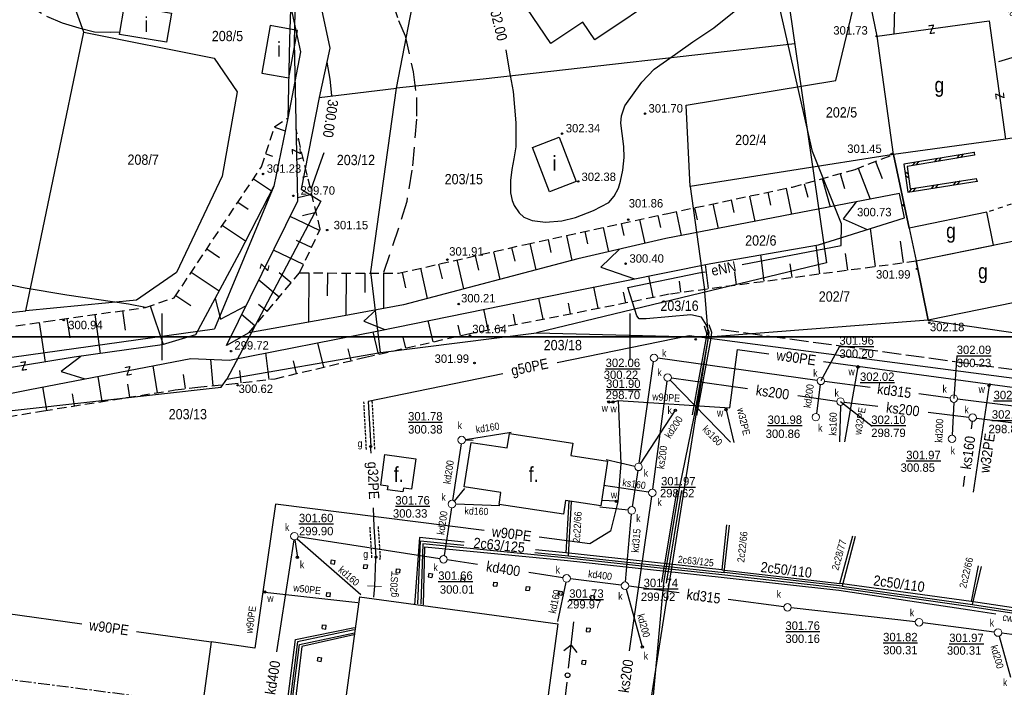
# Model space of a CAD drawing. Extents: x 4615668 to 9249187, y 5334101 to 10688993.
# Tile 100 of 120: x 4667819 to 4667924, y 5337532 to 5337603. Entities that reach past the tile are written whole.
import ezdxf
from ezdxf.enums import TextEntityAlignment as Align

# ---------------------------------------------------------------- set-up
doc = ezdxf.new("R2010")
doc.units = 0
doc.header["$MEASUREMENT"] = 0
for name, pattern in [('CENTER', [2, 1.25, -0.25, 0.25, -0.25]), ('DASHED', [19.05, 12.7, -6.35]), ('DROGA', [1, 0.5, -0.5]), ('HIDDEN', [0.375, 0.25, -0.125]), ('PROJEKT', [2.5, 2, -0.5]), ('SKARPA1', [1.5, 1, -0.5]), ('WARSTWICA', [3, 2, -1])]:
    doc.linetypes.add(name, pattern=pattern)
for name, color, linetype in [('11', 7, 'Continuous'), ('12', 7, 'Continuous'), ('13', 7, 'Continuous'), ('14', 7, 'Continuous'), ('15', 7, 'Continuous'), ('16', 7, 'Continuous'), ('17', 7, 'Continuous'), ('19', 7, 'Continuous'), ('2', 7, 'Continuous'), ('21', 7, 'Continuous'), ('22', 7, 'Continuous'), ('25', 7, 'Continuous'), ('26', 7, 'Continuous'), ('27', 7, 'Continuous'), ('28', 7, 'Continuous'), ('29', 7, 'Continuous'), ('31', 7, 'Continuous'), ('32', 7, 'Continuous'), ('38', 7, 'Continuous'), ('45', 7, 'Continuous'), ('49', 7, 'Continuous'), ('5', 7, 'Continuous'), ('50', 7, 'Continuous'), ('51', 7, 'Continuous'), ('52', 7, 'Continuous'), ('55', 7, 'Continuous'), ('56', 7, 'Continuous'), ('58', 7, 'Continuous'), ('60', 7, 'Continuous'), ('UGGPC_703', 7, 'Continuous'), ('UKKPA_506', 7, 'Continuous')]:
    doc.layers.add(name, color=color, linetype=linetype)
doc.styles.add('txt', font='TXT', dxfattribs={"height": 0.2})

# ---------------------------------------------------------------- blocks, each defined once
blk = doc.blocks.new('SLU')
at = {"layer": '22', "color": 1, "linetype": 'Continuous'}
blk.add_circle((0, 0), 0.25, dxfattribs=at)
blk = doc.blocks.new('SEN')
at = {"layer": '22', "color": 1, "linetype": 'Continuous'}
for p, q in [((0.75, 0), (5.75, 0)), ((3.25, 0), (2.543, 0.707)), ((3.25, 0), (2.543, -0.707))]:
    blk.add_line(p, q, dxfattribs=at)
blk = doc.blocks.new('WYS')
at = {"layer": '52', "color": 67, "linetype": 'Continuous'}
blk.add_circle((0, 0), 0.08, dxfattribs=at)
blk = doc.blocks.new('Z')
at = {"layer": '60', "color": 11, "linetype": 'Continuous', "style": 'txt', "width": 0.88}
blk.add_text('z', height=1.25, rotation=0.0001, dxfattribs=at).set_placement((-0.01, 0.19), align=Align.MIDDLE)
blk = doc.blocks.new('KL')
at = {"layer": 'UKKPA_506', "color": 7, "linetype": 'Continuous', "lineweight": 13}
blk.add_circle((0, 0), 0.4, dxfattribs=at)
blk = doc.blocks.new('A')
at = {"layer": '26', "color": 165, "linetype": 'Continuous'}
blk.add_circle((0, 0), 0.125, dxfattribs=at)
blk = doc.blocks.new('ATR')
at = {"layer": 'UGGPC_703', "color": 7, "linetype": 'Continuous', "lineweight": 13}
blk.add_line((0, -0.75), (0, 0.75), dxfattribs=at)

msp = doc.modelspace()

# ---------------------------------------------------------------- linework, layer by layer
at = {"layer": '11', "color": 2, "linetype": 'Continuous'}
for p, q in [((4667855.421, 5337541.4), (4667852.871, 5337522.672)), ((4667855.421, 5337541.4), (4667876.626, 5337538.512)), ((4667876.626, 5337538.512), (4667874.076, 5337519.784))]:
    msp.add_line(p, q, dxfattribs=at)
for points in [[(4667877.992, 5337617.896), (4667880.162, 5337614.679), (4667881.776, 5337615.769), (4667882.804, 5337614.245), (4667885.697, 5337616.197), (4667887.708, 5337613.217), (4667884.788, 5337611.247), (4667888.262, 5337606.098), (4667880.587, 5337600.921), (4667879.296, 5337602.836), (4667875.891, 5337600.539), (4667871.359, 5337607.256), (4667874.561, 5337609.416), (4667871.701, 5337613.655), (4667873.759, 5337615.043), (4667874.042, 5337617.045), (4667875.846, 5337616.576)], [(4667910.782, 5337601.31), (4667922.736, 5337602.95), (4667924.467, 5337590.332), (4667912.513, 5337588.692)]]:
    msp.add_lwpolyline(points, close=True, dxfattribs=at)
at = {"layer": '11', "color": 132, "linetype": 'Continuous'}
for points in [[(4667867.354, 5337557.903), (4667871.231, 5337557.312), (4667871.465, 5337558.843), (4667878.236, 5337557.81), (4667878.035, 5337556.49), (4667881.946, 5337555.894), (4667881.22, 5337551.128), (4667877.448, 5337551.703), (4667877.224, 5337550.233), (4667870.365, 5337551.279), (4667870.558, 5337552.541), (4667866.628, 5337553.14)], [(4667858.144, 5337556.593), (4667861.442, 5337556.14), (4667860.996, 5337552.886), (4667860.138, 5337553.004), (4667860.083, 5337552.603), (4667858.443, 5337552.828), (4667858.498, 5337553.235), (4667857.698, 5337553.345)]]:
    msp.add_lwpolyline(points, close=True, dxfattribs=at)
at = {"layer": '13', "color": 7, "linetype": 'Continuous'}
for points in [[(4667830.32, 5337604.624), (4667835.325, 5337603.782), (4667834.801, 5337600.667), (4667829.796, 5337601.509)], [(4667845.879, 5337602.459), (4667844.98, 5337597.381), (4667847.896, 5337596.865), (4667848.795, 5337601.943)], [(4667876.764, 5337590.523), (4667878.605, 5337585.787), (4667875.756, 5337584.68), (4667873.915, 5337589.416)], [(4667914.916, 5337577.293), (4667923.217, 5337578.99), (4667922.5, 5337582.495), (4667914.199, 5337580.798)], [(4667914.916, 5337577.293), (4667929.601, 5337580.296), (4667930.897, 5337573.958), (4667916.212, 5337570.955)]]:
    msp.add_lwpolyline(points, close=True, dxfattribs=at)
at = {"layer": '15', "color": 62, "linetype": 'Continuous'}
for p, q in [((4667852.372, 5337544.943), (4667852.768, 5337544.889)), ((4667852.768, 5337544.889), (4667852.822, 5337545.285)), ((4667855.893, 5337544.867), (4667855.839, 5337544.471)), ((4667855.893, 5337544.867), (4667856.29, 5337544.813)), ((4667856.29, 5337544.813), (4667856.236, 5337544.417)), ((4667855.839, 5337544.471), (4667856.236, 5337544.417)), ((4667859.361, 5337544.395), (4667859.307, 5337543.998)), ((4667859.307, 5337543.998), (4667859.704, 5337543.944)), ((4667859.361, 5337544.395), (4667859.758, 5337544.341)), ((4667859.758, 5337544.341), (4667859.704, 5337543.944)), ((4667862.829, 5337543.922), (4667862.775, 5337543.526)), ((4667862.829, 5337543.922), (4667863.226, 5337543.868)), ((4667863.226, 5337543.868), (4667863.172, 5337543.472)), ((4667862.775, 5337543.526), (4667863.172, 5337543.472)), ((4667866.297, 5337543.45), (4667866.243, 5337543.055)), ((4667866.243, 5337543.055), (4667866.64, 5337543.001)), ((4667866.297, 5337543.45), (4667866.694, 5337543.396)), ((4667866.694, 5337543.396), (4667866.64, 5337543.001)), ((4667869.765, 5337542.978), (4667869.711, 5337542.582)), ((4667869.765, 5337542.978), (4667870.162, 5337542.924)), ((4667870.162, 5337542.924), (4667870.108, 5337542.528)), ((4667851.9, 5337541.475), (4667851.954, 5337541.872)), ((4667851.954, 5337541.872), (4667852.35, 5337541.818)), ((4667852.296, 5337541.421), (4667852.35, 5337541.818)), ((4667869.711, 5337542.582), (4667870.108, 5337542.528)), ((4667873.233, 5337542.506), (4667873.179, 5337542.11)), ((4667873.179, 5337542.11), (4667873.576, 5337542.056)), ((4667873.233, 5337542.506), (4667873.63, 5337542.452)), ((4667873.63, 5337542.452), (4667873.576, 5337542.056)), ((4667876.701, 5337542.033), (4667876.647, 5337541.637)), ((4667876.701, 5337542.033), (4667877.098, 5337541.979)), ((4667877.098, 5337541.979), (4667877.044, 5337541.583)), ((4667851.9, 5337541.475), (4667852.296, 5337541.421)), ((4667876.647, 5337541.637), (4667877.044, 5337541.583)), ((4667880.171, 5337541.561), (4667880.117, 5337541.165)), ((4667880.117, 5337541.165), (4667880.513, 5337541.111)), ((4667880.171, 5337541.561), (4667880.567, 5337541.507)), ((4667880.567, 5337541.507), (4667880.513, 5337541.111)), ((4667851.428, 5337538.007), (4667851.482, 5337538.404)), ((4667851.428, 5337538.007), (4667851.823, 5337537.953)), ((4667851.482, 5337538.404), (4667851.877, 5337538.35)), ((4667851.823, 5337537.953), (4667851.877, 5337538.35)), ((4667879.698, 5337538.094), (4667879.644, 5337537.697)), ((4667879.644, 5337537.697), (4667880.041, 5337537.643)), ((4667879.698, 5337538.094), (4667880.095, 5337538.04)), ((4667880.095, 5337538.04), (4667880.041, 5337537.643)), ((4667850.956, 5337534.539), (4667851.01, 5337534.936)), ((4667850.956, 5337534.539), (4667851.351, 5337534.485)), ((4667851.01, 5337534.936), (4667851.405, 5337534.882)), ((4667851.351, 5337534.485), (4667851.405, 5337534.882)), ((4667879.226, 5337534.626), (4667879.172, 5337534.229)), ((4667879.226, 5337534.626), (4667879.623, 5337534.572)), ((4667879.623, 5337534.572), (4667879.569, 5337534.175)), ((4667879.172, 5337534.229), (4667879.569, 5337534.175))]:
    msp.add_line(p, q, dxfattribs=at)
msp.add_lwpolyline([(4667852.372, 5337544.943), (4667852.426, 5337545.339), (4667852.822, 5337545.285)], dxfattribs=at)
at = {"layer": '16', "color": 7, "linetype": 'Continuous'}
msp.add_line((4667914.199, 5337580.798), (4667912.513, 5337588.692), dxfattribs=at)
at = {"layer": '17', "color": 97, "linetype": 'DROGA'}
msp.add_lwpolyline([(4667986.244, 5337598.035), (4667931.717, 5337585.633), (4667922.5, 5337582.495)], dxfattribs=at)
at = {"layer": '19', "color": 172, "linetype": 'Continuous'}
for p, q in [((4667917.148, 5337588.234), (4667916.9, 5337587.889)), ((4667917.566, 5337588.302), (4667917.319, 5337587.958)), ((4667919.516, 5337588.622), (4667919.268, 5337588.278)), ((4667919.935, 5337588.691), (4667919.687, 5337588.346)), ((4667921.119, 5337588.885), (4667921.167, 5337588.589)), ((4667914.779, 5337587.845), (4667914.532, 5337587.501)), ((4667915.198, 5337587.914), (4667914.95, 5337587.569)), ((4667913.74, 5337586.858), (4667914.08, 5337586.603)), ((4667913.8, 5337586.438), (4667914.14, 5337586.183)), ((4667919.392, 5337585.502), (4667919.642, 5337585.845)), ((4667921.446, 5337585.826), (4667921.4, 5337586.122)), ((4667914.232, 5337584.687), (4667914.482, 5337585.03)), ((4667914.651, 5337584.753), (4667914.901, 5337585.096)), ((4667916.603, 5337585.061), (4667916.852, 5337585.404)), ((4667917.022, 5337585.127), (4667917.271, 5337585.47)), ((4667918.973, 5337585.435), (4667919.223, 5337585.779))]:
    msp.add_line(p, q, dxfattribs=at)
for points in [[(4667921.119, 5337588.885), (4667913.626, 5337587.656), (4667914.055, 5337584.659), (4667921.446, 5337585.826)], [(4667921.167, 5337588.589), (4667913.964, 5337587.408), (4667914.309, 5337585.003), (4667921.4, 5337586.122)]]:
    msp.add_lwpolyline(points, dxfattribs=at)
for p in [(4667921.119, 5337588.885), (4667921.446, 5337585.826)]:
    msp.add_point(p, dxfattribs=at)
at = {"layer": '2', "color": 7, "linetype": 'Continuous'}
for p, q in [((4667910.782, 5337601.31), (4667909.225, 5337608.608)), ((4667916.212, 5337570.955), (4668004.826, 5337558.126)), ((4667799.967, 5337564.451), (4667839.932, 5337570.037))]:
    msp.add_line(p, q, dxfattribs=at)
for points in [[(4667864.184, 5337645.69), (4667857.175, 5337623.707), (4667849.347, 5337617.565), (4667847.052, 5337609.196), (4667849.132, 5337599.657), (4667847.766, 5337592.567), (4667846.286, 5337585.301), (4667839.932, 5337570.037)], [(4667890.76, 5337585.239), (4667890.365, 5337593.934), (4667906.345, 5337596.581), (4667911.39, 5337617.651), (4667909.857, 5337618.001), (4667912.764, 5337630.709), (4667902.842, 5337636.224), (4667896.774, 5337637.759)], [(4667896.774, 5337637.759), (4667897.456, 5337631.655), (4667905.355, 5337577.097)], [(4667901.967, 5337600.502), (4667868.664, 5337596.739), (4667859.391, 5337595.764), (4667861.708, 5337607.783), (4667864.596, 5337625.697), (4667852.705, 5337618.205), (4667850.397, 5337608.747), (4667852.257, 5337600.036), (4667851.111, 5337594.759), (4667859.391, 5337595.764)], [(4667977.452, 5337622.962), (4667943.4, 5337625.588), (4667929.492, 5337591.046), (4667924.467, 5337590.332), (4667912.513, 5337588.692), (4667890.76, 5337585.239), (4667892.353, 5337573.952)], [(4667801.027, 5337569.974), (4667819.76, 5337571.973), (4667825.98, 5337601.745), (4667824.43, 5337606.017), (4667808.549, 5337609.154), (4667807.651, 5337604.507)], [(4667825.98, 5337601.745), (4667839.899, 5337598.982), (4667842.373, 5337595.387), (4667840.752, 5337586.377), (4667835.869, 5337576.07), (4667831.584, 5337573.113), (4667819.76, 5337571.973)], [(4667857.691, 5337567.497), (4667856.656, 5337576.14), (4667859.391, 5337595.764)], [(4667851.111, 5337594.759), (4667849.183, 5337584.965), (4667851.304, 5337583.69), (4667841.242, 5337564.644)], [(4667912.513, 5337588.692), (4667914.199, 5337580.798), (4667914.916, 5337577.293), (4667916.212, 5337570.955), (4667892.745, 5337569.148)], [(4667905.355, 5337577.097), (4667874.349, 5337569.597), (4667892.745, 5337569.148)], [(4667699.37, 5337510.499), (4667707.364, 5337516.332), (4667721.097, 5337512.977), (4667732.342, 5337510.261), (4667739.436, 5337508.648), (4667747.189, 5337507.071), (4667758.463, 5337504.68), (4667770.394, 5337502.225), (4667796.085, 5337496.924), (4667834.208, 5337489.14), (4667859.095, 5337484.237), (4667877.67, 5337480.611), (4667882.076, 5337501.182), (4667884.936, 5337519.766), (4667888.537, 5337542.718), (4667892.745, 5337569.148), (4667892.353, 5337573.952)], [(4667811.898, 5337560.581), (4667840.652, 5337563.817), (4667841.242, 5337564.644), (4667857.691, 5337567.497), (4667874.349, 5337569.597)]]:
    msp.add_lwpolyline(points, dxfattribs=at)
at = {"layer": '21', "color": 1, "linetype": 'PROJEKT'}
msp.add_line((4667997.537, 5337555.786), (4667894.079, 5337569.936), dxfattribs=at)
at = {"layer": '21', "color": 1, "linetype": 'DASHED'}
for p, q in [((4667889.347, 5337552.834), (4667887.717, 5337542.944)), ((4667889.84, 5337552.753), (4667888.21, 5337542.863))]:
    msp.add_line(p, q, dxfattribs=at)
at = {"layer": '21', "color": 1, "linetype": 'Continuous'}
msp.add_line((4667886.67, 5337528.889), (4667887.964, 5337542.903), dxfattribs=at)
for points in [[(4667896.324, 5337576.91), (4667906.93, 5337578.961), (4667906.961, 5337581.262), (4667903.843, 5337589.012), (4667898.708, 5337611.551), (4667897.638, 5337619.231), (4667893.562, 5337617.53)], [(4667884.104, 5337574.443), (4667891.708, 5337576.018), (4667892.397, 5337576.151)], [(4667886.074, 5337571.093), (4667885.314, 5337571.103), (4667885.064, 5337571.423), (4667884.104, 5337574.443)], [(4667887.964, 5337542.903), (4667889.594, 5337552.793), (4667891.224, 5337560.813), (4667892.724, 5337569.063), (4667892.794, 5337569.643), (4667892.524, 5337570.433), (4667892.004, 5337571.283), (4667890.844, 5337571.553), (4667886.074, 5337571.093)]]:
    msp.add_lwpolyline(points, dxfattribs=at)
at = {"layer": '21', "color": 1, "linetype": 'DASHED'}
for points in [[(4667892.287, 5337570.352), (4667892.539, 5337569.616), (4667892.477, 5337569.1), (4667890.978, 5337560.858)], [(4667892.761, 5337570.514), (4667893.049, 5337569.67), (4667892.971, 5337569.026), (4667891.47, 5337560.768)]]:
    msp.add_lwpolyline(points, dxfattribs=at)
at = {"layer": '25', "color": 165, "linetype": 'Continuous'}
for p, q in [((4667895.009, 5337561.582), (4667895.846, 5337567.817)), ((4667895.846, 5337567.817), (4667899.192, 5337567.358)), ((4667905.037, 5337566.555), (4667929.859, 5337563.148)), ((4667845.114, 5337541.933), (4667844.26, 5337535.917)), ((4667844.26, 5337535.917), (4667839.574, 5337536.573))]:
    msp.add_line(p, q, dxfattribs=at)
for points in [[(4667907.324, 5337557.963), (4667908.724, 5337565.963), (4667908.734, 5337566.163)], [(4667922.794, 5337564.183), (4667922.724, 5337563.983), (4667921.024, 5337552.593)], [(4667883.074, 5337562.363), (4667883.364, 5337555.643), (4667883.054, 5337551.563), (4667882.664, 5337549.983), (4667882.264, 5337548.413), (4667880.044, 5337547.073), (4667874.625, 5337547.755)], [(4667882.064, 5337562.193), (4667882.514, 5337562.213), (4667883.074, 5337562.363), (4667895.009, 5337561.582)], [(4667894.584, 5337561.603), (4667894.624, 5337561.393), (4667895.454, 5337557.873)], [(4667868.771, 5337548.492), (4667846.444, 5337551.303), (4667845.114, 5337541.933), (4667845.304, 5337541.903), (4667855.264, 5337540.773)], [(4667883.054, 5337551.563), (4667882.894, 5337551.613), (4667881.334, 5337551.673)], [(4667809.024, 5337540.653), (4667817.584, 5337539.653), (4667825.742, 5337538.51)], [(4667831.585, 5337537.692), (4667839.574, 5337536.573), (4667836.407, 5337513.316)]]:
    msp.add_lwpolyline(points, dxfattribs=at)
at = {"layer": '27', "color": 17, "linetype": 'Continuous'}
for p, q in [((4667885.31, 5337555.679), (4667886.858, 5337566.547)), ((4667904.348, 5337564.528), (4667887.31, 5337566.888)), ((4667886.787, 5337552.91), (4667888.321, 5337564.446)), ((4667888.653, 5337564.556), (4667895.074, 5337557.943)), ((4667888.77, 5337564.788), (4667896.904, 5337563.651)), ((4667904.69, 5337564.077), (4667904.268, 5337560.999)), ((4667910.001, 5337563.774), (4667905.141, 5337564.42)), ((4667902.277, 5337562.901), (4667906.448, 5337562.318)), ((4667918.567, 5337562.636), (4667915.206, 5337563.083)), ((4667906.836, 5337561.863), (4667906.754, 5337557.973)), ((4667906.844, 5337562.263), (4667910.223, 5337559.62)), ((4667907.241, 5337562.215), (4667910.822, 5337561.782)), ((4667918.945, 5337562.183), (4667918.783, 5337558.683)), ((4667929.877, 5337561.213), (4667919.361, 5337562.533)), ((4667885.473, 5337555.618), (4667889.204, 5337561.333)), ((4667916.208, 5337561.13), (4667920.577, 5337560.601)), ((4667920.92, 5337560.157), (4667920.807, 5337559.336)), ((4667921.371, 5337560.502), (4667929.461, 5337559.465)), ((4667866.749, 5337558.217), (4667871.634, 5337559.003)), ((4667866.294, 5337557.758), (4667865.374, 5337551.708)), ((4667867.574, 5337558.103), (4667866.754, 5337558.137)), ((4667881.794, 5337556.063), (4667884.864, 5337555.371)), ((4667885.193, 5337554.888), (4667884.595, 5337551.028)), ((4667920.114, 5337554.284), (4667919.964, 5337553.193)), ((4667886.338, 5337552.571), (4667881.524, 5337553.283)), ((4667866.669, 5337552.963), (4667865.568, 5337551.622)), ((4667870.438, 5337551.11), (4667865.714, 5337551.297)), ((4667884.289, 5337535.613), (4667886.677, 5337552.117)), ((4667865.254, 5337550.918), (4667864.475, 5337545.797)), ((4667884.136, 5337550.675), (4667881.114, 5337550.993)), ((4667884.394, 5337549.066), (4667884.498, 5337550.235)), ((4667883.85, 5337542.981), (4667884.394, 5337549.066)), ((4667848.413, 5337547.478), (4667846.562, 5337535.503)), ((4667848.53, 5337547.477), (4667848.794, 5337545.603)), ((4667848.774, 5337547.609), (4667855.574, 5337541.633)), ((4667864.02, 5337545.463), (4667848.869, 5337547.812)), ((4667868.061, 5337544.837), (4667864.81, 5337545.341)), ((4667877.179, 5337543.424), (4667873.545, 5337543.987)), ((4667877.49, 5337542.972), (4667876.584, 5337538.763)), ((4667883.417, 5337542.633), (4667877.971, 5337543.313)), ((4667883.922, 5337542.198), (4667885.654, 5337536.033)), ((4667889.617, 5337541.811), (4667884.211, 5337542.53)), ((4667900.787, 5337540.326), (4667894.822, 5337541.119)), ((4667914.846, 5337538.716), (4667901.581, 5337540.228)), ((4667923.287, 5337537.625), (4667915.64, 5337538.619)), ((4667932.078, 5337536.389), (4667924.08, 5337537.517)), ((4667923.793, 5337537.188), (4667925.034, 5337532.823))]:
    msp.add_line(p, q, dxfattribs=at)
at = {"layer": '29', "color": 6, "linetype": 'Continuous'}
for points in [[(4667874.175, 5337546.142), (4667877.764, 5337545.783), (4667878.084, 5337551.583)], [(4667877.814, 5337551.643), (4667877.484, 5337546.083), (4667874.245, 5337546.427)], [(4667894.644, 5337549.083), (4667894.164, 5337544.283), (4667877.484, 5337546.083)], [(4667877.764, 5337545.783), (4667894.424, 5337544.003), (4667894.974, 5337549.043)], [(4667866.611, 5337547.238), (4667861.854, 5337547.743), (4667861.324, 5337540.553)], [(4667861.674, 5337540.643), (4667861.964, 5337547.363), (4667866.569, 5337546.902)], [(4667894.164, 5337544.283), (4667906.764, 5337542.803), (4667908.164, 5337547.913)], [(4667908.424, 5337547.843), (4667907.024, 5337542.533), (4667894.424, 5337544.003)], [(4667921.574, 5337544.723), (4667920.804, 5337540.903), (4667906.764, 5337542.803)], [(4667907.024, 5337542.533), (4667920.954, 5337540.573), (4667921.924, 5337544.653)], [(4667940.044, 5337541.573), (4667940.124, 5337538.013), (4667920.804, 5337540.903)], [(4667920.954, 5337540.573), (4667940.354, 5337537.593), (4667940.354, 5337541.583)], [(4667808.064, 5337524.953), (4667847.004, 5337520.493), (4667849.004, 5337536.293), (4667854.884, 5337537.563)], [(4667854.824, 5337537.323), (4667849.284, 5337536.073), (4667847.364, 5337520.133), (4667808.074, 5337524.763)]]:
    msp.add_lwpolyline(points, dxfattribs=at)
at = {"layer": '31', "color": 2, "linetype": 'Continuous'}
for p, q in [((4667890.674, 5337569.293), (4667876.551, 5337566.404)), ((4667950.014, 5337561.477), (4667890.674, 5337569.293)), ((4667870.746, 5337565.217), (4667856.354, 5337562.273))]:
    msp.add_line(p, q, dxfattribs=at)
at = {"layer": '31', "color": 2, "linetype": 'HIDDEN'}
for p, q in [((4667856.175, 5337557.139), (4667855.905, 5337562.249)), ((4667857.073, 5337557.187), (4667856.803, 5337562.297))]:
    msp.add_line(p, q, dxfattribs=at)
at = {"layer": '31', "color": 2, "linetype": 'Continuous'}
for points in [[(4667856.354, 5337562.273), (4667856.644, 5337557.463), (4667856.624, 5337557.163), (4667856.642, 5337556.736)], [(4667856.888, 5337550.916), (4667856.974, 5337548.883), (4667857.184, 5337545.633), (4667857.144, 5337545.463), (4667857.034, 5337542.543), (4667856.934, 5337541.343)]]:
    msp.add_lwpolyline(points, dxfattribs=at)
at = {"layer": '31', "color": 2, "linetype": 'HIDDEN'}
for points in [[(4667856.525, 5337548.854), (4667856.731, 5337545.671), (4667856.706, 5337545.566)], [(4667857.423, 5337548.912), (4667857.637, 5337545.595), (4667857.582, 5337545.36)]]:
    msp.add_lwpolyline(points, dxfattribs=at)
at = {"layer": '38', "color": 97, "linetype": 'Continuous'}
msp.add_lwpolyline([(4667904.601, 5337635.426), (4667905.126, 5337630.534), (4667904.943, 5337617.483), (4667905.021, 5337615.005), (4667906.575, 5337610.701), (4667912.665, 5337605.891), (4667912.551, 5337601.553)], dxfattribs=at)
at = {"layer": '45', "color": 219, "linetype": 'Continuous'}
for p, q in [((4667913.691, 5337581.903), (4667913.169, 5337584.502)), ((4667841.209, 5337568.261), (4667848.843, 5337583.714))]:
    msp.add_line(p, q, dxfattribs=at)
for points in [[(4667875.409, 5337639.456), (4667864.733, 5337631.92), (4667857.133, 5337625.883), (4667850.724, 5337620.778), (4667848.503, 5337617.112), (4667847.942, 5337600.959), (4667847.766, 5337592.567)], [(4667848.843, 5337583.714), (4667848.482, 5337600.676), (4667848.846, 5337616.685), (4667851.21, 5337620.355), (4667858.591, 5337626.145), (4667865.301, 5337631.14), (4667875.998, 5337638.294)], [(4667847.766, 5337592.567), (4667846.286, 5337585.301), (4667842.572, 5337578.086), (4667837.899, 5337569.404), (4667834.336, 5337568.324), (4667824.933, 5337566.999), (4667811.698, 5337564.837), (4667794.869, 5337559.038), (4667786.942, 5337555.185), (4667772.283, 5337548.726), (4667745.972, 5337537.492), (4667731.211, 5337531.068), (4667717.56, 5337525.307), (4667715.16, 5337524.295), (4667702.429, 5337518.869), (4667697.376, 5337517.851), (4667691.236, 5337515.353), (4667688.715, 5337513.152)], [(4667913.169, 5337584.502), (4667888.177, 5337579.689), (4667878.773, 5337577.515), (4667860.127, 5337572.618), (4667853.387, 5337571.368), (4667843.621, 5337569.598), (4667841.209, 5337568.261)], [(4667908.532, 5337583.609), (4667907.116, 5337581.787), (4667909.707, 5337580.654)], [(4667731.561, 5337528.41), (4667752.689, 5337538.192), (4667766.072, 5337543.189), (4667778.355, 5337547.94), (4667785.316, 5337550.685), (4667795.327, 5337555.367), (4667805.033, 5337559.1), (4667813.253, 5337562.175), (4667820.212, 5337563.566), (4667837.418, 5337566.86), (4667841.529, 5337566.691), (4667857.482, 5337569.841), (4667874.441, 5337573.3), (4667892.978, 5337577.03), (4667904.481, 5337579.016), (4667913.691, 5337581.903)], [(4667883.193, 5337578.537), (4667881.246, 5337576.636), (4667884.81, 5337575.387)], [(4667839.99, 5337573.288), (4667840.564, 5337571.088), (4667843.297, 5337572.487)], [(4667857.227, 5337572.08), (4667855.907, 5337570.852), (4667858.135, 5337569.974)], [(4667825.634, 5337567.098), (4667823.564, 5337565.468), (4667826.075, 5337564.688)]]:
    msp.add_lwpolyline(points, dxfattribs=at)
at = {"layer": '49', "color": 172, "linetype": 'Continuous'}
for points in [[(4667932.619, 5337538.513), (4667920.734, 5337540.333), (4667906.724, 5337542.303), (4667894.154, 5337543.743), (4667877.694, 5337545.533), (4667862.204, 5337547.043), (4667861.974, 5337540.613)], [(4667862.274, 5337540.543), (4667862.434, 5337546.743), (4667877.674, 5337545.263), (4667894.104, 5337543.493), (4667906.674, 5337542.123), (4667920.674, 5337540.013), (4667923.447, 5337539.585)], [(4667825.599, 5337523.317), (4667846.574, 5337521.063), (4667848.594, 5337536.843), (4667854.914, 5337538.123)], [(4667854.864, 5337537.863), (4667848.804, 5337536.583), (4667846.814, 5337520.793), (4667834.096, 5337522.199)]]:
    msp.add_lwpolyline(points, dxfattribs=at)
at = {"layer": '50', "color": 245, "linetype": 'WARSTWICA'}
for points in [[(4667852.067, 5337615.589), (4667853.418, 5337614.208), (4667855.777, 5337611.088), (4667857.409, 5337608.713), (4667858.891, 5337605.209), (4667859.613, 5337602.984), (4667860.316, 5337601.372), (4667861.167, 5337597.512), (4667861.514, 5337594.784), (4667861.525, 5337592.461), (4667861.043, 5337586.992), (4667860.477, 5337583.659), (4667859.614, 5337580.799), (4667857.967, 5337575.99)], [(4667808.227, 5337614.382), (4667809.173, 5337613.376), (4667811.976, 5337610.91), (4667814.272, 5337608.919), (4667816.535, 5337607.166), (4667819.747, 5337604.843), (4667821.964, 5337603.474), (4667823.651, 5337602.738), (4667825.425, 5337602.207), (4667827.093, 5337601.779), (4667828.783, 5337601.737), (4667829.846, 5337601.805)]]:
    msp.add_lwpolyline(points, dxfattribs=at)
at = {"layer": '50', "color": 216, "linetype": 'Continuous'}
for points in [[(4667934.842, 5337612.914), (4667935.53, 5337612.197), (4667936.656, 5337611.28), (4667937.506, 5337610.474), (4667938.212, 5337609.504), (4667938.368, 5337609.068), (4667938.522, 5337608.169), (4667938.395, 5337607.222), (4667938.251, 5337606.714), (4667937.818, 5337605.996), (4667937.237, 5337605.284), (4667936.44, 5337604.52), (4667935.749, 5337603.927), (4667934.636, 5337603.229), (4667931.103, 5337601.381), (4667929.084, 5337600.443), (4667926.83, 5337599.519), (4667923.728, 5337598.572)], [(4667871.078, 5337599.859), (4667871.448, 5337597.69), (4667871.852, 5337595.411), (4667872.133, 5337592.077), (4667872.148, 5337589.511), (4667871.921, 5337588.208), (4667871.705, 5337587.085), (4667871.582, 5337585.903), (4667871.573, 5337584.592), (4667871.762, 5337583.742), (4667871.983, 5337583.234), (4667872.489, 5337582.429), (4667872.991, 5337581.969), (4667873.876, 5337581.615), (4667875.33, 5337581.453), (4667877.07, 5337581.57), (4667878.528, 5337581.931), (4667880.444, 5337582.677), (4667882.067, 5337583.558), (4667882.645, 5337584.214), (4667883.106, 5337585.094), (4667883.316, 5337585.829), (4667883.576, 5337587.011), (4667883.72, 5337588.356), (4667883.672, 5337589.524), (4667883.507, 5337590.905), (4667883.381, 5337592.037), (4667883.423, 5337592.815), (4667883.786, 5337593.876), (4667885.603, 5337596.415), (4667886.916, 5337597.78), (4667889.207, 5337599.389), (4667891.053, 5337600.727), (4667893.318, 5337602.222), (4667895.661, 5337604.108)], [(4667832.559, 5337572.327), (4667830.757, 5337572.683), (4667824.166, 5337573.638), (4667819.712, 5337574.378), (4667812.556, 5337575.842), (4667807.062, 5337576.975), (4667803.087, 5337578.029), (4667798.21, 5337579.317), (4667793.087, 5337580.928), (4667790.626, 5337581.769), (4667788.222, 5337582.734), (4667785.059, 5337584.091), (4667782.728, 5337585.195), (4667780.535, 5337586.486), (4667778.913, 5337587.889), (4667778.077, 5337588.835), (4667776.733, 5337590.665), (4667775.993, 5337591.818), (4667774.969, 5337593.687), (4667773.302, 5337597.298), (4667772.7, 5337599.038), (4667771.775, 5337601.986), (4667771.473, 5337603.293)], [(4667851.93, 5337598.531), (4667852.254, 5337596.737), (4667852.452, 5337594.978), (4667852.453, 5337594.939)], [(4667851.617, 5337588.838), (4667851.285, 5337587.95), (4667850.228, 5337584.938)]]:
    msp.add_lwpolyline(points, dxfattribs=at)
at = {"layer": '51', "color": 3, "linetype": 'Continuous'}
for p, q in [((4667846.352, 5337591.597), (4667847.492, 5337591.222)), ((4667848.941, 5337590.246), (4667848.823, 5337590.218)), ((4667845.416, 5337588.747), (4667846.153, 5337588.505)), ((4667849.407, 5337588.302), (4667848.749, 5337588.144)), ((4667908.724, 5337587.206), (4667910.022, 5337583.896)), ((4667910.586, 5337587.936), (4667911.303, 5337586.108)), ((4667844.104, 5337586.079), (4667846.027, 5337584.798)), ((4667849.873, 5337586.357), (4667849.333, 5337586.227)), ((4667904.883, 5337586.094), (4667905.732, 5337583.07)), ((4667906.809, 5337586.634), (4667907.256, 5337585.042)), ((4667901.021, 5337585.056), (4667901.611, 5337582.276)), ((4667902.958, 5337585.553), (4667903.359, 5337584.122)), ((4667850.339, 5337584.412), (4667848.836, 5337584.051)), ((4667895.152, 5337583.812), (4667895.435, 5337582.477)), ((4667897.108, 5337584.227), (4667897.682, 5337581.52)), ((4667899.065, 5337584.642), (4667899.356, 5337583.27)), ((4667842.442, 5337583.582), (4667843.544, 5337582.848)), ((4667891.239, 5337582.982), (4667891.514, 5337581.684)), ((4667893.195, 5337583.397), (4667893.754, 5337580.763)), ((4667851.162, 5337580.534), (4667848.015, 5337582.038)), ((4667850.805, 5337582.467), (4667849.343, 5337582.116)), ((4667885.373, 5337581.721), (4667885.929, 5337579.169)), ((4667887.327, 5337582.147), (4667887.602, 5337580.883)), ((4667889.282, 5337582.568), (4667889.825, 5337580.006)), ((4667840.779, 5337581.085), (4667843.264, 5337579.43)), ((4667881.465, 5337580.868), (4667882.032, 5337578.268)), ((4667883.419, 5337581.295), (4667883.7, 5337580.007)), ((4667910.595, 5337576.717), (4667910.056, 5337580.764)), ((4667875.602, 5337579.59), (4667875.902, 5337578.215)), ((4667877.556, 5337580.016), (4667878.138, 5337577.348)), ((4667879.511, 5337580.442), (4667879.797, 5337579.13)), ((4667839.116, 5337578.588), (4667840.488, 5337577.674)), ((4667850.299, 5337578.729), (4667848.714, 5337579.487)), ((4667871.697, 5337578.726), (4667872.025, 5337577.277)), ((4667873.648, 5337579.164), (4667874.266, 5337576.331)), ((4667904.648, 5337575.925), (4667904.241, 5337578.975)), ((4667913.569, 5337577.114), (4667913.265, 5337579.394)), ((4667849.436, 5337576.925), (4667846.243, 5337578.452)), ((4667867.796, 5337577.841), (4667868.139, 5337576.327)), ((4667869.746, 5337578.284), (4667870.418, 5337575.321)), ((4667898.701, 5337575.132), (4667898.325, 5337577.953)), ((4667907.622, 5337576.321), (4667907.386, 5337578.087)), ((4667861.945, 5337576.514), (4667862.676, 5337573.288)), ((4667863.895, 5337576.957), (4667864.253, 5337575.376)), ((4667865.846, 5337577.399), (4667866.547, 5337574.304)), ((4667892.753, 5337574.339), (4667892.41, 5337576.916)), ((4667901.674, 5337575.528), (4667901.479, 5337576.996)), ((4667837.454, 5337576.09), (4667840.431, 5337574.108)), ((4667848.116, 5337574.964), (4667846.845, 5337576.029)), ((4667850.004, 5337576.019), (4667849.985, 5337570.751)), ((4667852.004, 5337576.012), (4667851.995, 5337573.563)), ((4667854.004, 5337576.005), (4667853.987, 5337571.479)), ((4667856.004, 5337575.997), (4667855.996, 5337573.924)), ((4667858.004, 5337575.99), (4667857.99, 5337572.222)), ((4667859.994, 5337576.072), (4667860.367, 5337574.426)), ((4667886.826, 5337573.426), (4667886.37, 5337575.7)), ((4667895.727, 5337574.736), (4667895.546, 5337576.089)), ((4667846.832, 5337573.431), (4667844.661, 5337575.249)), ((4667880.943, 5337572.246), (4667880.487, 5337574.517)), ((4667889.779, 5337573.943), (4667889.621, 5337575.133)), ((4667835.791, 5337573.593), (4667837.397, 5337572.524)), ((4667875.058, 5337571.079), (4667874.614, 5337573.335)), ((4667883.884, 5337572.836), (4667883.656, 5337573.972)), ((4667833.056, 5337572.495), (4667834.45, 5337568.359)), ((4667845.548, 5337571.898), (4667844.649, 5337572.651)), ((4667878.001, 5337571.658), (4667877.778, 5337572.792)), ((4667824.165, 5337571.152), (4667824.458, 5337569.061)), ((4667827.136, 5337571.568), (4667827.721, 5337567.392)), ((4667830.107, 5337571.984), (4667830.4, 5337569.897)), ((4667844.263, 5337570.365), (4667842.838, 5337571.559)), ((4667869.171, 5337569.92), (4667868.734, 5337572.136)), ((4667872.114, 5337570.499), (4667871.894, 5337571.618)), ((4667821.195, 5337570.731), (4667821.822, 5337566.491)), ((4667863.307, 5337568.652), (4667862.788, 5337570.923)), ((4667866.231, 5337569.32), (4667865.98, 5337570.421)), ((4667857.457, 5337567.316), (4667856.907, 5337569.727)), ((4667860.382, 5337567.984), (4667860.115, 5337569.154)), ((4667851.617, 5337565.944), (4667850.996, 5337568.56)), ((4667845.766, 5337564.631), (4667845.425, 5337567.46)), ((4667854.536, 5337566.636), (4667854.239, 5337567.889)), ((4667833.852, 5337563.215), (4667833.395, 5337566.09)), ((4667839.803, 5337563.963), (4667839.549, 5337566.772)), ((4667848.697, 5337565.252), (4667848.374, 5337566.615)), ((4667827.927, 5337562.273), (4667827.499, 5337564.961)), ((4667836.82, 5337563.649), (4667836.633, 5337565.161)), ((4667842.787, 5337564.273), (4667842.63, 5337565.575)), ((4667822.001, 5337561.331), (4667821.604, 5337563.832)), ((4667830.889, 5337562.744), (4667830.668, 5337564.135)), ((4667824.964, 5337561.802), (4667824.758, 5337563.1))]:
    msp.add_line(p, q, dxfattribs=at)
at = {"layer": '51', "color": 3, "linetype": 'SKARPA1'}
msp.add_line((4667843.621, 5337569.598), (4667849.004, 5337576.023), dxfattribs=at)
for points in [[(4667688.694, 5337514.137), (4667690.049, 5337516.959), (4667692.661, 5337518.266), (4667701.43, 5337522.559), (4667709.783, 5337526.605), (4667714.915, 5337529.111), (4667728.989, 5337532.656), (4667735.185, 5337535.741), (4667749.167, 5337542.683), (4667766.939, 5337549.137), (4667783.589, 5337555.961), (4667798.173, 5337563.122), (4667811.281, 5337569.266), (4667821.9, 5337570.835), (4667832.559, 5337572.327), (4667835.639, 5337573.365), (4667844.964, 5337587.37), (4667846.379, 5337591.679), (4667847.766, 5337592.567)], [(4667849.004, 5337576.023), (4667851.233, 5337580.683), (4667848.68, 5337591.335)], [(4667849.004, 5337576.023), (4667859.606, 5337575.984), (4667873.166, 5337579.059), (4667888.374, 5337582.375), (4667901.703, 5337585.201), (4667908.416, 5337587.085), (4667912.513, 5337588.692)], [(4667733.823, 5337526.825), (4667744.831, 5337532.296), (4667754.098, 5337535.291), (4667765.476, 5337539.622), (4667782.099, 5337546.572), (4667794.756, 5337552.842), (4667804.466, 5337557.232), (4667809.331, 5337558.763), (4667813.411, 5337559.915), (4667821.646, 5337561.275), (4667835.747, 5337563.516), (4667838.163, 5337563.815), (4667841.468, 5337564.114), (4667846.404, 5337564.708), (4667856.064, 5337566.998), (4667866.91, 5337569.475), (4667878.716, 5337571.799), (4667888.66, 5337573.794), (4667914.916, 5337577.293)]]:
    msp.add_lwpolyline(points, dxfattribs=at)
at = {"layer": '56', "color": 17, "linetype": 'Continuous'}
for p, q in [((4667906.729, 5337568.158), (4667904.744, 5337564.473)), ((4667919.271, 5337567.166), (4667918.964, 5337562.583))]:
    msp.add_line(p, q, dxfattribs=at)
at = {"layer": '58', "color": 1, "linetype": 'CENTER'}
msp.add_lwpolyline([(4667803.849, 5337447.742), (4667811.186, 5337533.446), (4667925.987, 5337518.698), (4667980.472, 5337594.488), (4667976.801, 5337623.334), (4667912.072, 5337639.584), (4667924.773, 5337670.774), (4668058.749, 5337630.827), (4668049.669, 5337534.513), (4667983.161, 5337403.764), (4667923.013, 5337428.634)], dxfattribs=at)
at = {"layer": '60', "color": 7, "linetype": 'Continuous'}
for p, q in [((4667834.354, 5337569.183), (4667834.354, 5337571.683)), ((4667834.354, 5337569.183), (4667834.354, 5337571.683)), ((4667884.354, 5337569.183), (4667884.354, 5337571.683)), ((4667831.854, 5337569.183), (4667836.854, 5337569.183)), ((4667834.354, 5337566.683), (4667834.354, 5337569.183)), ((4667834.354, 5337566.683), (4667834.354, 5337569.183)), ((4667884.354, 5337566.683), (4667884.354, 5337569.183))]:
    msp.add_line(p, q, dxfattribs=at)
for points in [[(4668034.354, 5337741.717), (4668034.354, 5337569.183), (4667634.354, 5337569.183), (4667634.354, 5337741.717)], [(4667634.354, 5337319.183), (4667634.354, 5337569.183), (4668034.354, 5337569.183), (4668034.354, 5337319.183)]]:
    msp.add_lwpolyline(points, dxfattribs=at)

# ---------------------------------------------------------------- block references
at = {"layer": '22', "color": 1, "linetype": 'Continuous'}
for xscale, yscale, rotation in [(1.00000069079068, 1.00000069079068, 83.24407276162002), (1.000000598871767, 1.000000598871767, 263.1115995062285)]:
    msp.add_blockref('SEN', (4667877.671, 5337533.014), dxfattribs=dict(at, xscale=xscale, yscale=yscale, rotation=rotation))
msp.add_blockref('SLU', (4667877.671, 5337533.014), dxfattribs=at)
at = {"layer": '26', "color": 165, "linetype": 'Continuous'}
for p in [(4667908.724, 5337565.963), (4667922.724, 5337563.983), (4667882.084, 5337562.203), (4667882.514, 5337562.213), (4667894.624, 5337561.393), (4667882.894, 5337551.613), (4667845.304, 5337541.903)]:
    msp.add_blockref('A', p, dxfattribs=at)
at = {"layer": '28', "color": 17, "linetype": 'Continuous'}
for name, p in [('KL', (4667886.914, 5337566.943)), ('KL', (4667888.374, 5337564.843)), ('KL', (4667904.744, 5337564.473)), ('KL', (4667918.964, 5337562.583)), ('KL', (4667906.844, 5337562.263)), ('A', (4667889.204, 5337561.333)), ('KL', (4667904.214, 5337560.603)), ('KL', (4667920.974, 5337560.553)), ('KL', (4667866.354, 5337558.153)), ('KL', (4667918.764, 5337558.283)), ('KL', (4667885.254, 5337555.283)), ('KL', (4667886.734, 5337552.513)), ('KL', (4667865.314, 5337551.313)), ('KL', (4667884.534, 5337550.633)), ('KL', (4667848.474, 5337547.873)), ('A', (4667848.794, 5337545.603)), ('KL', (4667864.415, 5337545.402)), ('KL', (4667877.574, 5337543.363)), ('KL', (4667883.814, 5337542.583)), ('KL', (4667901.184, 5337540.273)), ('KL', (4667915.244, 5337538.673)), ('KL', (4667923.684, 5337537.573)), ('A', (4667885.654, 5337536.033))]:
    msp.add_blockref(name, p, dxfattribs=at)
at = {"layer": '31', "color": 2, "linetype": 'Continuous', "xscale": 1.000000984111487, "yscale": 1.000000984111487, "rotation": 87.84264305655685}
msp.add_blockref('ATR', (4667857.034, 5337542.543), dxfattribs=at)
at = {"layer": '32', "color": 2, "linetype": 'Continuous'}
for p in [(4667856.644, 5337557.463), (4667857.184, 5337545.633)]:
    msp.add_blockref('A', p, dxfattribs=at)
at = {"layer": '52', "color": 67, "linetype": 'Continuous'}
for p in [(4667910.726, 5337601.319), (4667885.964, 5337593.047), (4667877.089, 5337590.906), (4667912.335, 5337588.738), (4667845.13, 5337586.596), (4667878.814, 5337585.795), (4667848.367, 5337584.259), (4667913.507, 5337583.247), (4667884.158, 5337581.71), (4667851.978, 5337580.592), (4667864.825, 5337577.44), (4667883.873, 5337577), (4667915.029, 5337576.447), (4667866.038, 5337572.689), (4667823.818, 5337570.972), (4667916.329, 5337570.694), (4667867.251, 5337569.32), (4667891.371, 5337568.919), (4667841.713, 5337567.656), (4667867.726, 5337566.38), (4667842.413, 5337564.014)]:
    msp.add_blockref('WYS', p, dxfattribs=at)
at = {"layer": '60', "color": 11, "linetype": 'Continuous'}
for p, xscale, yscale, rotation in [((4667916.581, 5337602.099), 1.000000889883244, 1.000000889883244, 188.1204052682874), ((4667923.835, 5337594.918), 0.9999979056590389, 0.9999979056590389, 277.6102996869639), ((4667848.719, 5337589.024), 1.000001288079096, 1.000001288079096, 94.44622035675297), ((4667845.334, 5337576.631), 0.9999986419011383, 0.9999986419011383, 74.92866798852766), ((4667819.527, 5337566.11), 0.9999984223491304, 0.9999984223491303, 188.562665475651), ((4667830.704, 5337565.582), 1.000001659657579, 1.000001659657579, 191.2909909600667)]:
    msp.add_blockref('Z', p, dxfattribs=dict(at, xscale=xscale, yscale=yscale, rotation=rotation))

# ---------------------------------------------------------------- texts
at = {"layer": '12', "color": 7, "linetype": 'Continuous', "style": 'txt', "width": 0.875}
for s, p in [('g', (4667917.407, 5337595.871)), ('f.', (4667859.621, 5337554.525)), ('f.', (4667874.042, 5337554.525))]:
    msp.add_text(s, height=1.6, dxfattribs=at).set_placement(p, align=Align.MIDDLE)
at = {"layer": '14', "color": 7, "linetype": 'Continuous', "style": 'txt', "width": 0.875}
for s, p in [('i', (4667832.656, 5337602.615)), ('i', (4667846.834, 5337599.959)), ('i', (4667876.283, 5337587.776)), ('g', (4667918.653, 5337580.281)), ('g', (4667922.071, 5337575.962))]:
    msp.add_text(s, height=1.6, dxfattribs=at).set_placement(p, align=Align.MIDDLE)
at = {"layer": '21', "color": 1, "linetype": 'Continuous', "style": 'txt', "width": 0.909091}
msp.add_text('eNN', height=1.1, rotation=10.94248, dxfattribs=at).set_placement((4667894.361, 5337576.48), align=Align.MIDDLE)
at = {"layer": '25', "color": 165, "linetype": 'Continuous', "style": 'txt', "width": 0.909091}
for rotation, p in [(352.1838, (4667902.116, 5337566.955)), (352.82462, (4667871.699, 5337548.124)), (352.02681, (4667828.663, 5337538.101))]:
    msp.add_text('w90PE', height=1.1, rotation=rotation, dxfattribs=at).set_placement(p, align=Align.MIDDLE)
for s, height, rotation, p in [('w90PE', 0.77, 356.25603, (4667888.183, 5337562.323)), ('w32PE', 0.77, 80.07376, (4667909.306, 5337560.119)), ('w32PE', 0.77, 283.26773, (4667896.118, 5337560.031)), ('w32PE', 1.1, 81.51106, (4667923.063, 5337556.671)), ('w50PE', 0.77, 353.52725, (4667849.793, 5337541.823)), ('w90PE', 0.77, 81.92057, (4667844.188, 5337538.901))]:
    msp.add_text(s, height=height, rotation=rotation, dxfattribs=at).set_placement(p, align=Align.CENTER)
at = {"layer": '26', "color": 165, "linetype": 'Continuous', "style": 'txt', "width": 0.875}
for p in [(4667907.695, 5337565.07), (4667921.603, 5337563.191), (4667881.316, 5337561.19), (4667882.259, 5337561.098), (4667893.641, 5337560.667), (4667882.296, 5337551.911), (4667845.576, 5337540.833)]:
    msp.add_text('w', height=0.8, dxfattribs=at).set_placement(p)
at = {"layer": '27', "color": 17, "linetype": 'Continuous', "style": 'txt', "width": 0.909091}
for s, height, rotation, p in [('ks200', 1.1, 352.04804, (4667899.591, 5337563.275)), ('kd315', 1.1, 352.42911, (4667912.603, 5337563.427)), ('ks200', 1.1, 353.09967, (4667913.514, 5337561.455)), ('ks160', 1.1, 82.18621, (4667920.46, 5337556.809)), ('kd315', 0.77, 84.88901, (4667884.978, 5337547.402)), ('kd400', 1.1, 351.19201, (4667870.805, 5337544.412)), ('kd315', 1.1, 352.4248, (4667892.219, 5337541.464)), ('kd400', 1.1, 81.2116, (4667846.139, 5337532.761)), ('ks200', 1.1, 81.76697, (4667883.9, 5337532.926))]:
    msp.add_text(s, height=height, rotation=rotation, dxfattribs=at).set_placement(p, align=Align.MIDDLE)
for s, rotation, p in [('kd200', 82.2018, (4667903.831, 5337562.806)), ('kd200', 56.85978, (4667889.344, 5337559.322)), ('ks160', 88.79817, (4667906.425, 5337559.856)), ('kd160', 9.14529, (4667869.183, 5337559.09)), ('ks160', 314.15747, (4667892.893, 5337558.36)), ('kd200', 87.337, (4667917.776, 5337559.13)), ('ks200', 82.42362, (4667888.165, 5337556.254)), ('kd200', 81.35347, (4667865.34, 5337554.665)), ('ks160', 351.59296, (4667884.731, 5337553.073)), ('kd200', 81.35347, (4667864.669, 5337549.24)), ('kd160', 357.73127, (4667867.922, 5337550.168)), ('kd160', 318.68863, (4667854.056, 5337543.33)), ('kd400', 352.87498, (4667881.102, 5337543.327)), ('kd160', 77.85421, (4667876.673, 5337540.808)), ('kd200', 285.6909, (4667885.439, 5337538.211)), ('kd200', 285.86571, (4667923.226, 5337534.874))]:
    msp.add_text(s, height=0.77, rotation=rotation, dxfattribs=at).set_placement(p, align=Align.CENTER)
at = {"layer": '28', "color": 17, "linetype": 'Continuous', "style": 'txt', "width": 0.875}
for p in [(4667887.768, 5337567.054), (4667887.265, 5337564.993), (4667903.932, 5337564.918), (4667917.746, 5337563.215), (4667906.209, 5337562.789), (4667888.363, 5337560.941), (4667920.096, 5337560.996), (4667865.927, 5337559.316), (4667904.451, 5337559.047), (4667918.618, 5337556.631), (4667885.818, 5337554.231), (4667864.18, 5337551.656), (4667887.262, 5337551.118), (4667885.011, 5337549.391), (4667847.47, 5337548.432), (4667849.062, 5337544.442), (4667863.329, 5337544.147), (4667876.393, 5337543.887), (4667883.09, 5337541.077), (4667900.023, 5337541.293), (4667914.257, 5337539.303), (4667922.788, 5337538.217), (4667885.812, 5337534.674), (4667924.208, 5337531.851)]:
    msp.add_text('k', height=0.8, dxfattribs=at).set_placement(p)
at = {"layer": '29', "color": 6, "linetype": 'Continuous', "style": 'txt', "width": 0.909091}
for s, height, rotation, p in [('2c22/66', 0.77, 86.60334, (4667879.094, 5337548.83)), ('2c22/66', 0.77, 83.77213, (4667896.741, 5337546.687)), ('2c63/125', 1.1, 354.28941, (4667870.313, 5337546.366)), ('2c28/77', 0.77, 74.67849, (4667907.057, 5337545.771)), ('2c63/125', 0.77, 353.9015, (4667891.345, 5337544.83)), ('2c50/110', 1.1, 353.30072, (4667900.991, 5337543.733)), ('2c22/66', 0.77, 76.62649, (4667920.659, 5337543.88)), ('2c50/110', 1.1, 352.29312, (4667913.03, 5337542.257))]:
    msp.add_text(s, height=height, rotation=rotation, dxfattribs=at).set_placement(p, align=Align.CENTER)
at = {"layer": '31', "color": 2, "linetype": 'Continuous', "style": 'txt', "width": 0.909091}
for s, rotation, p in [('g50PE', 11.56013, (4667873.649, 5337565.809)), ('g32PE', 272.42048, (4667856.766, 5337553.825))]:
    msp.add_text(s, height=1.1, rotation=rotation, dxfattribs=at).set_placement(p, align=Align.MIDDLE)
msp.add_text('g20ST', height=0.77, rotation=85.23636, dxfattribs=at).set_placement((4667859.509, 5337542.707), align=Align.CENTER)
at = {"layer": '32', "color": 2, "linetype": 'Continuous', "style": 'txt', "width": 0.875}
for p in [(4667855.23, 5337557.387), (4667855.836, 5337545.558)]:
    msp.add_text('g', height=0.8, dxfattribs=at).set_placement(p)
at = {"layer": '49', "color": 172, "linetype": 'Continuous', "style": 'txt', "width": 0.909091}
msp.add_text('cw40/90', height=0.77, rotation=351.2317, dxfattribs=at).set_placement((4667925.908, 5337538.981), align=Align.MIDDLE)
at = {"layer": '5', "color": 6, "linetype": 'Continuous', "style": 'txt', "width": 0.909091}
for s, p in [('208/5', (4667841.322, 5337601.361)), ('202/5', (4667906.955, 5337593.201)), ('202/4', (4667897.259, 5337590.25)), ('208/7', (4667832.309, 5337588.144)), ('203/12', (4667855.052, 5337588.111)), ('203/15', (4667866.582, 5337586.063)), ('202/6', (4667898.33, 5337579.506)), ('202/7', (4667906.198, 5337573.518)), ('203/16', (4667889.638, 5337572.531)), ('203/18', (4667877.165, 5337568.325)), ('203/13', (4667837.087, 5337560.942))]:
    msp.add_text(s, height=1.1, dxfattribs=at).set_placement(p, align=Align.MIDDLE)
at = {"layer": '50', "color": 6, "linetype": 'Continuous', "style": 'txt', "width": 0.909091}
for s, rotation, p in [('302.00', 283.77097, (4667870.238, 5337602.851)), ('300.00', 261.62021, (4667852.343, 5337592.522))]:
    msp.add_text(s, height=1.1, rotation=rotation, dxfattribs=at).set_placement(p, align=Align.MIDDLE)
at = {"layer": '52', "color": 67, "linetype": 'Continuous', "style": 'txt'}
for s, p in [('301.73', (4667906.078, 5337601.492)), ('301.70', (4667886.326, 5337593.156)), ('302.34', (4667877.483, 5337591.037)), ('301.45', (4667907.571, 5337588.843)), ('301.23', (4667845.519, 5337586.723)), ('302.38', (4667879.164, 5337585.839)), ('299.70', (4667849.134, 5337584.379)), ('301.86', (4667884.213, 5337583.01)), ('300.73', (4667908.619, 5337582.069)), ('301.15', (4667852.679, 5337580.68)), ('301.91', (4667865.022, 5337577.866)), ('300.40', (4667884.289, 5337577.109)), ('301.99', (4667910.643, 5337575.408)), ('300.21', (4667866.29, 5337572.864)), ('300.94', (4667824.299, 5337570)), ('301.64', (4667867.492, 5337569.571)), ('302.18', (4667916.406, 5337569.787)), ('299.72', (4667842.061, 5337567.82)), ('301.99', (4667863.462, 5337566.4)), ('300.62', (4667842.51, 5337563.184))]:
    msp.add_text(s, height=0.9, dxfattribs=at).set_placement(p)
at = {"layer": '55', "color": 165, "linetype": 'Continuous', "style": 'txt'}
for s, p in [('%%U302.02', (4667908.933, 5337564.472)), ('%%U302.21', (4667923.212, 5337562.516))]:
    msp.add_text(s, height=0.9, dxfattribs=at).set_placement(p)
at = {"layer": '56', "color": 17, "linetype": 'Continuous', "style": 'txt', "width": 0.875}
msp.add_text('300.00', height=0.8, rotation=303.37977, dxfattribs=at).set_placement((4667923.823, 5337605.303))
at = {"layer": '56', "color": 17, "linetype": 'Continuous', "style": 'txt'}
for s, p in [('%%U301.96', (4667906.729, 5337568.338)), ('%%U302.09', (4667919.271, 5337567.346)), ('%%U302.06', (4667881.743, 5337565.959)), ('%%U301.90', (4667881.788, 5337563.723)), ('%%U301.78', (4667860.629, 5337560.245)), ('%%U301.98', (4667899.055, 5337559.875)), ('%%U302.10', (4667910.134, 5337559.875)), ('%%U302.19', (4667923.023, 5337560.438)), ('%%U301.97', (4667913.876, 5337556.107)), ('%%U301.97', (4667887.668, 5337553.308)), ('%%U301.76', (4667859.266, 5337551.259)), ('%%U301.60', (4667848.963, 5337549.371)), ('%%U301.66', (4667863.854, 5337543.213)), ('%%U301.74', (4667885.804, 5337542.434)), ('%%U301.73', (4667877.849, 5337541.297)), ('%%U301.76', (4667900.961, 5337537.863)), ('%%U301.82', (4667911.404, 5337536.642)), ('%%U301.97', (4667918.47, 5337536.562))]:
    msp.add_text(s, height=0.9, dxfattribs=at).set_placement(p)
for s, p in [('300.20', (4667906.729, 5337567.838)), ('300.23', (4667919.271, 5337566.846)), ('300.22', (4667881.541, 5337565.58)), ('298.70', (4667881.747, 5337563.429)), ('300.38', (4667860.629, 5337559.745)), ('298.87', (4667922.667, 5337559.785)), ('300.86', (4667898.852, 5337559.273)), ('298.79', (4667910.134, 5337559.375)), ('300.85', (4667913.266, 5337555.658)), ('298.62', (4667887.549, 5337552.927)), ('300.33', (4667859.009, 5337550.758)), ('299.90', (4667848.963, 5337548.871)), ('300.01', (4667864.021, 5337542.629)), ('299.92', (4667885.51, 5337541.85)), ('299.97', (4667877.598, 5337541.049)), ('300.16', (4667900.961, 5337537.363)), ('300.31', (4667911.404, 5337536.142)), ('300.31', (4667918.22, 5337536.104))]:
    msp.add_text(s, height=0.9, dxfattribs=at).set_placement(p, align=Align.TOP_LEFT)

doc.saveas('drawing.dxf')
